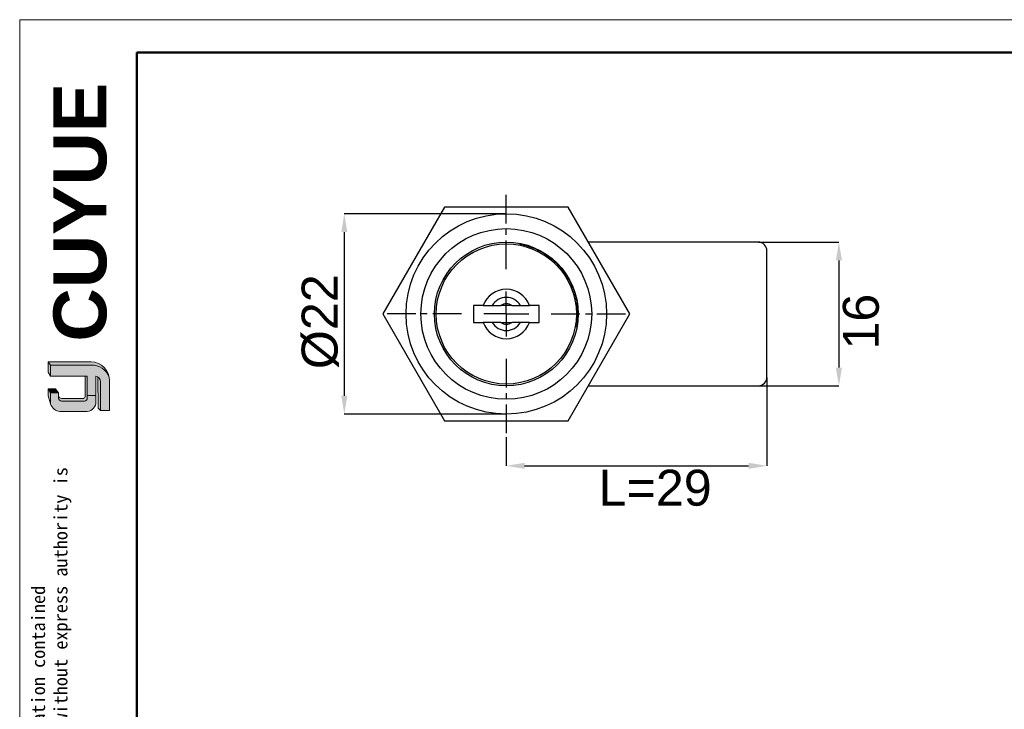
# Model space of a CAD drawing. Header units: millimetres. Extents: x 2779 to 2998, y 1427 to 1580.
# Tile 2 of 3: x 2779 to 2888, y 1503 to 1580. Entities that reach past the tile are written whole.
import ezdxf

# ---------------------------------------------------------------- set-up
doc = ezdxf.new("R2010")
doc.units = ezdxf.units.MM
doc.linetypes.add('CENTERX2', pattern=[20.319999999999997, 12.7, -2.54, 2.54, -2.54])
for name, color, linetype, lineweight in [('0007', 7, 'Continuous', 5), ('实线层', 7, 'Continuous', 25), ('尺寸线层', 3, 'Continuous', 18), ('粗实线层', 7, 'Continuous', 50), ('细实线层', 3, 'Continuous', 18)]:
    doc.layers.add(name, color=color, linetype=linetype, lineweight=lineweight)
for name, color, linetype in [('1轮廓实线层', 7, 'Continuous'), ('2细线层', 3, 'Continuous'), ('3中心线层', 1, 'CENTERX2')]:
    doc.layers.add(name, color=color, linetype=linetype)
doc.styles.add('ARIAL', font='arial.ttf')
doc.styles.add('SLDTEXTSTYLE1', font='txt')
doc.styles.get("Standard").update_dxf_attribs({"font": 'arial.ttf'})
doc.dimstyles.new('SLDDIMSTYLE0', dxfattribs={"dimtxt": 1.75, "dimasz": 2.04, "dimexe": 0, "dimexo": 0.0625, "dimgap": 0.4375, "dimtad": 2, "dimdec": 0, "dimrnd": 1e-09, "dimzin": 4, "dimdsep": 46, "dimtxsty": 'SLDTEXTSTYLE1', "dimsah": 1, "dimcen": 0.09, "dimadec": 0, "dimazin": 1, "dimtfac": 1, "dimtofl": 0, "dimtmove": 0, "dimatfit": 3, "dimfxl": 1, "dimfrac": 2, "dimtolj": 1, "dimtzin": 12, "dimarcsym": 0})

# ---------------------------------------------------------------- blocks, each defined once
blk = doc.blocks.new('*D8')
at = {"layer": '2细线层', "color": 0, "lineweight": -2, "ltscale": 0.5, "transparency": 16777216}
for p, q in [((2832.674321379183, 1558.48497821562), (2814.714065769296, 1558.48497821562)), ((2814.714065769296, 1556.44497821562), (2814.714065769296, 1538.22497821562)), ((2832.674321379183, 1536.18497821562), (2814.714065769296, 1536.18497821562))]:
    blk.add_line(p, q, dxfattribs=at)
at = {"layer": '2细线层', "color": 0, "ltscale": 0.5, "transparency": 16777216}
for points in [[(2814.374065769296, 1556.44497821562), (2815.054065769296, 1556.44497821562), (2814.714065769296, 1558.48497821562)], [(2814.374065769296, 1538.22497821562), (2815.054065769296, 1538.22497821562), (2814.714065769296, 1536.18497821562)]]:
    blk.add_solid(points, dxfattribs=at)
at = {"layer": 'Defpoints', "color": 0, "ltscale": 0.5, "transparency": 16777216}
for p in [(2832.736821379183, 1558.48497821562), (2814.714065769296, 1536.18497821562), (2832.736821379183, 1536.18497821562)]:
    blk.add_point(p, dxfattribs=at)
at = {"layer": '2细线层', "color": 0, "ltscale": 0.5, "transparency": 16777216, "insert": (2809.96825188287, 1546.474932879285), "char_height": 1.75, "attachment_point": 2, "rotation": 90}
blk.add_mtext('\\A1;{\\H2.28571x;%%C22}', dxfattribs=at)
blk = doc.blocks.new('*D9')
at = {"layer": '2细线层', "color": 0, "lineweight": -2, "ltscale": 0.5, "transparency": 16777216}
for p, q in [((2861.736821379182, 1540.272478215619), (2861.736821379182, 1530.434978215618)), ((2832.736821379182, 1533.622478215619), (2832.736821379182, 1530.434978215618)), ((2834.776821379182, 1530.434978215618), (2859.696821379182, 1530.434978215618))]:
    blk.add_line(p, q, dxfattribs=at)
at = {"layer": '2细线层', "color": 0, "ltscale": 0.5, "transparency": 16777216}
for points in [[(2834.776821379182, 1530.774978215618), (2834.776821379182, 1530.094978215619), (2832.736821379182, 1530.434978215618)], [(2859.696821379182, 1530.774978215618), (2859.696821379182, 1530.094978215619), (2861.736821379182, 1530.434978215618)]]:
    blk.add_solid(points, dxfattribs=at)
at = {"layer": 'Defpoints', "color": 0, "ltscale": 0.5, "transparency": 16777216}
for p in [(2861.736821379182, 1540.334978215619), (2832.736821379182, 1533.684978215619), (2861.736821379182, 1530.434978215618)]:
    blk.add_point(p, dxfattribs=at)
at = {"layer": '2细线层', "color": 0, "ltscale": 0.5, "transparency": 16777216, "insert": (2849.292349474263, 1529.997478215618), "char_height": 1.75, "attachment_point": 2}
blk.add_mtext('\\A1;{\\H2.28571x;L=29}', dxfattribs=at)
blk = doc.blocks.new('*D10')
at = {"layer": '2细线层', "color": 0, "lineweight": -2, "ltscale": 0.5, "transparency": 16777216}
for p, q in [((2860.799321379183, 1555.334978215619), (2869.736821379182, 1555.334978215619)), ((2869.736821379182, 1553.294978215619), (2869.736821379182, 1541.374978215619)), ((2860.799321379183, 1539.334978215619), (2869.736821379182, 1539.334978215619))]:
    blk.add_line(p, q, dxfattribs=at)
at = {"layer": '2细线层', "color": 0, "ltscale": 0.5, "transparency": 16777216}
for points in [[(2869.396821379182, 1553.294978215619), (2870.076821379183, 1553.294978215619), (2869.736821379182, 1555.334978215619)], [(2869.396821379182, 1541.374978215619), (2870.076821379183, 1541.374978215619), (2869.736821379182, 1539.334978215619)]]:
    blk.add_solid(points, dxfattribs=at)
at = {"layer": 'Defpoints', "color": 0, "ltscale": 0.5, "transparency": 16777216}
for p in [(2860.736821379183, 1555.334978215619), (2860.736821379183, 1539.334978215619), (2869.736821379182, 1539.334978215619)]:
    blk.add_point(p, dxfattribs=at)
at = {"layer": '2细线层', "color": 0, "ltscale": 0.5, "transparency": 16777216, "insert": (2870.174321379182, 1546.474932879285), "char_height": 1.75, "attachment_point": 2, "rotation": 90}
blk.add_mtext('\\A1;{\\H2.28571x;16}', dxfattribs=at)
blk = doc.blocks.new('SW_CENTERMARKSYMBOL_0')
at = {"layer": '3中心线层', "color": 0, "ltscale": 0.25}
for p, q in [((0, 5.000000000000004), (0, 13.65000000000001)), ((0, 0), (0, 2.500000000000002)), ((-4.999999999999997, 0), (-13.65, 0)), ((0, 0), (-2.500000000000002, 0)), ((0, 0), (0, -2.500000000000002)), ((0, 0), (2.500000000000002, 0)), ((5.000000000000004, 0), (13.65, 0)), ((0, -5.000000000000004), (0, -13.65000000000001))]:
    blk.add_line(p, q, dxfattribs=at)

msp = doc.modelspace()

# ---------------------------------------------------------------- hatches: boundary and pattern name
at = {"layer": '实线层'}
h = msp.add_hatch(color=251, dxfattribs=at)
edge = h.paths.add_edge_path(flags=0)
edge.add_line((2781.789781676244, 1542.011566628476), (2782.04509874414, 1541.650628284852))
edge.add_line((2782.04509874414, 1541.650628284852), (2786.546009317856, 1541.650628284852))
edge.add_arc((2786.625462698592, 1539.613544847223), 2.038632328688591, 18.258457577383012, 92.23360366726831, ccw=False)
edge.add_arc((2786.491017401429, 1539.914476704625), 2.097810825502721, 9.265836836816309, 88.49787900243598)
edge.add_line((2786.5460093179, 1542.011566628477), (2781.789781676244, 1542.011566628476))
h = msp.add_hatch(color=254, dxfattribs=at)
h.paths.add_polyline_path([(2781.789781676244, 1538.232179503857), (2782.04509874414, 1537.315308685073), (2782.04509874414, 1538.575950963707), (2781.789781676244, 1539.009515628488)], flags=0)
h.paths.add_polyline_path([(2782.04509874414, 1540.422487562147), (2782.04509874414, 1541.650628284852), (2781.789781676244, 1542.011566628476), (2781.789781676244, 1540.875204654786)], flags=0)
h = msp.add_hatch(color=251, dxfattribs=at)
edge = h.paths.add_edge_path(flags=0)
edge.add_line((2785.641568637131, 1537.933146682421), (2783.293778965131, 1537.933146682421))
edge.add_arc((2783.292941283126, 1538.334339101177), 0.4011932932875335, 193.8962338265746, 270.1196323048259, ccw=False)
edge.add_line((2782.903490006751, 1538.237986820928), (2782.903490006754, 1537.94866326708))
edge.add_arc((2783.29294128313, 1538.045015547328), 0.4011932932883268, 193.8962338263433, 270.1196323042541)
edge.add_line((2783.293778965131, 1537.643823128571), (2785.816118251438, 1537.643823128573))
edge.add_arc((2785.827965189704, 1537.933713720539), 0.2901325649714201, 267.659799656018, 364.9883187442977)
edge.add_line((2786.11699886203, 1537.958941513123), (2786.11699886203, 1540.422487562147))
edge.add_line((2786.116998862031, 1540.422487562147), (2785.872762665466, 1540.422487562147))
edge.add_line((2785.872762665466, 1540.422487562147), (2785.872762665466, 1538.1183113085))
edge.add_arc((2785.648745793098, 1538.161100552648), 0.2280668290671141, 268.1966309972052, 349.18624476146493, ccw=False)
h = msp.add_hatch(color=251, dxfattribs=at)
edge = h.paths.add_edge_path(flags=0)
edge.add_line((2787.319818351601, 1536.86438680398), (2787.604016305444, 1536.606150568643))
edge.add_line((2787.604016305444, 1536.606150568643), (2787.604016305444, 1539.809933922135))
edge.add_arc((2786.842680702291, 1539.692556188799), 0.7703307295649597, 8.764480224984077, 53.88699480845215)
edge.add_line((2787.296698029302, 1540.314872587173), (2787.319818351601, 1536.86438680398))
msp.add_hatch(color=251, dxfattribs=at).paths.add_polyline_path([(2782.903490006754, 1538.575950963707), (2782.574056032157, 1539.009515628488), (2781.789781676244, 1539.009515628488), (2782.04509874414, 1538.575950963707)], flags=0)
h = msp.add_hatch(color=30, dxfattribs=at)
edge = h.paths.add_edge_path(flags=0)
edge.add_arc((2783.292941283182, 1538.045015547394), 0.4011932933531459, 193.8962338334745, 270.11963231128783, ccw=False)
edge.add_line((2782.903490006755, 1537.948663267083), (2782.903490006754, 1538.575950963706))
edge.add_line((2782.903490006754, 1538.575950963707), (2782.04509874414, 1538.575950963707))
edge.add_line((2782.04509874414, 1538.575950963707), (2782.04509874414, 1537.315308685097))
edge.add_arc((2783.229028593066, 1537.710311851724), 1.248085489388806, 198.4506221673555, 263.4013944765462)
edge.add_line((2783.085607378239, 1536.470494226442), (2786.116998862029, 1536.470494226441))
edge.add_arc((2786.01750760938, 1537.538444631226), 1.072574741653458, 275.3223660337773, 362.7233690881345)
edge.add_line((2787.088870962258, 1537.589406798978), (2787.088870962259, 1538.261491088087))
edge.add_line((2787.088870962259, 1538.261491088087), (2786.116998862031, 1538.261491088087))
edge.add_line((2786.116998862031, 1538.261491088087), (2786.116998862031, 1537.958941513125))
edge.add_arc((2785.827965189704, 1537.93371372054), 0.2901325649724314, -92.34020034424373, 4.988318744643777, ccw=False)
edge.add_line((2785.816118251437, 1537.643823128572), (2783.293778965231, 1537.643823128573))
at = {"layer": '尺寸线层'}
h = msp.add_hatch(color=179, dxfattribs=at)
edge = h.paths.add_edge_path(flags=0)
edge.add_line((2786.546009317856, 1541.650628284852), (2782.04509874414, 1541.650628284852))
edge.add_line((2782.04509874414, 1541.650628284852), (2782.04509874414, 1540.422487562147))
edge.add_line((2782.04509874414, 1540.422487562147), (2786.11699886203, 1540.422487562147))
edge.add_line((2786.116998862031, 1540.422487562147), (2786.116998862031, 1538.261491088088))
edge.add_line((2786.116998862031, 1538.261491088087), (2787.088870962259, 1538.261491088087))
edge.add_line((2787.088870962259, 1538.261491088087), (2787.088870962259, 1540.422487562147))
edge.add_arc((2786.842680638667, 1539.692556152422), 0.7703307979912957, 8.764482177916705, 71.36184450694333, ccw=False)
edge.add_line((2787.604016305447, 1539.809933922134), (2787.604016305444, 1536.606150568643))
edge.add_line((2787.604016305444, 1536.606150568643), (2788.588526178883, 1536.606150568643))
edge.add_line((2788.588526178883, 1536.606150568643), (2788.588526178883, 1539.878878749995))
edge.add_arc((2786.491017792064, 1539.914476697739), 2.09781044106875, 359.0276957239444, 369.2658387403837)
edge.add_arc((2786.625462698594, 1539.613544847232), 2.038632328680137, 18.25845757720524, 92.23360366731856)

# ---------------------------------------------------------------- linework, layer by layer
at = {"layer": '0007'}
for p, q in [((2781.789781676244, 1542.011566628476), (2786.546009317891, 1542.011566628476)), ((2781.789781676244, 1540.875204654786), (2781.789781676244, 1542.011566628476)), ((2782.04509874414, 1541.650628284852), (2781.789781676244, 1542.011566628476)), ((2782.04509874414, 1541.650628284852), (2786.546009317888, 1541.650628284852)), ((2782.04509874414, 1540.422487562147), (2782.04509874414, 1541.650628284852)), ((2782.04509874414, 1540.422487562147), (2781.789781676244, 1540.875204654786)), ((2786.116998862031, 1540.422487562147), (2782.04509874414, 1540.422487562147)), ((2785.872762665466, 1538.118311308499), (2785.872762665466, 1540.422487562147)), ((2786.116998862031, 1537.95894151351), (2786.116998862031, 1540.422487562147)), ((2787.088870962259, 1537.589406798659), (2787.088870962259, 1540.422487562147)), ((2787.319818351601, 1536.86438680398), (2787.296698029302, 1540.314872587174)), ((2781.789781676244, 1538.232179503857), (2781.789781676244, 1539.009515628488)), ((2782.574056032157, 1539.009515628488), (2781.789781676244, 1539.009515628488)), ((2782.04509874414, 1538.575950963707), (2781.789781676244, 1539.009515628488)), ((2782.903490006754, 1538.575950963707), (2782.574056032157, 1539.009515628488)), ((2787.604016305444, 1536.606150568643), (2787.604016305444, 1539.809933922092)), ((2788.588526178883, 1536.606150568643), (2788.588526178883, 1539.878878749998)), ((2782.04509874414, 1537.315308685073), (2781.789781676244, 1538.232179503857)), ((2782.04509874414, 1537.315308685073), (2782.04509874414, 1538.575950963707)), ((2782.903490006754, 1538.575950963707), (2782.04509874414, 1538.575950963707)), ((2782.903490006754, 1537.948663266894), (2782.903490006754, 1538.575950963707)), ((2785.641568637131, 1537.933146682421), (2783.293778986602, 1537.933146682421)), ((2786.116998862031, 1538.261491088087), (2787.088870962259, 1538.261491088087)), ((2785.816118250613, 1537.643823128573), (2783.293778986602, 1537.643823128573)), ((2787.604016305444, 1536.606150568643), (2787.319818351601, 1536.86438680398)), ((2786.116998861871, 1536.470494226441), (2783.085607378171, 1536.470494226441)), ((2788.588526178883, 1536.606150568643), (2787.604016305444, 1536.606150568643))]:
    msp.add_line(p, q, dxfattribs=at)
for centre, radius, start, end in [((2786.491017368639, 1539.914476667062), 2.097810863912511, 359.0276967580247, 88.4978781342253), ((2786.62546289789, 1539.613545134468), 2.038632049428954, 18.24249939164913, 92.23360957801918), ((2786.842680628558, 1539.692556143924), 0.7703308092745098, 8.764482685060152, 71.36184399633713), ((2783.292941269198, 1538.334339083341), 0.4011932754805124, 193.8962318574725, 270.1196373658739), ((2783.292941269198, 1538.045015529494), 0.4011932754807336, 193.8962318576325, 270.1196373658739), ((2785.64874579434, 1538.161100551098), 0.2280668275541, 268.1966306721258, 349.186245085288), ((2785.827965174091, 1537.933713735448), 0.2901325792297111, 267.6598026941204, 4.9883156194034), ((2783.229028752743, 1537.710312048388), 1.248085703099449, 198.4506284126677, 263.4013882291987), ((2786.017507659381, 1537.538444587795), 1.072574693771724, 275.3223635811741, 2.723371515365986)]:
    msp.add_arc(centre, radius, start, end, dxfattribs=at)
at = {"layer": '1轮廓实线层', "linetype": 'Continuous', "lineweight": 25, "ltscale": 0.5}
for p, q in [((2825.866353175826, 1559.234978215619), (2818.995884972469, 1547.334978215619)), ((2839.607289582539, 1559.234978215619), (2825.866353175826, 1559.234978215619)), ((2846.477757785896, 1547.334978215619), (2839.607289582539, 1559.234978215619)), ((2860.736821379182, 1555.334978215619), (2841.858955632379, 1555.334978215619)), ((2861.736821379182, 1540.334978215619), (2861.736821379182, 1554.334978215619)), ((2829.086821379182, 1548.284978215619), (2829.086821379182, 1546.384978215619)), ((2830.15612379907, 1548.284978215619), (2829.086821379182, 1548.284978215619)), ((2830.15612379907, 1548.284978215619), (2831.15765849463, 1548.284978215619)), ((2833.35932505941, 1548.284978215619), (2832.114317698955, 1548.284978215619)), ((2834.315984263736, 1548.284978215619), (2835.317518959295, 1548.284978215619)), ((2836.386821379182, 1548.284978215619), (2835.317518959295, 1548.284978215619)), ((2836.386821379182, 1546.384978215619), (2836.386821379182, 1548.284978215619)), ((2818.995884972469, 1547.334978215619), (2825.866353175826, 1535.434978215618)), ((2839.607289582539, 1535.434978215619), (2846.477757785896, 1547.334978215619)), ((2829.086821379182, 1546.384978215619), (2830.15612379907, 1546.384978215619)), ((2831.15765849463, 1546.384978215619), (2830.15612379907, 1546.384978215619)), ((2832.114317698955, 1546.384978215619), (2833.35932505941, 1546.384978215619)), ((2835.317518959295, 1546.384978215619), (2834.315984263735, 1546.384978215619)), ((2835.317518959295, 1546.384978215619), (2836.386821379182, 1546.384978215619)), ((2841.858955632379, 1539.334978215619), (2860.736821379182, 1539.334978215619)), ((2825.866353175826, 1535.434978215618), (2839.607289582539, 1535.434978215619))]:
    msp.add_line(p, q, dxfattribs=at)
at = {"layer": '1轮廓实线层', "linetype": 'Continuous', "lineweight": 25, "ltscale": 0.25}
for radius in [11.15000000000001, 9.5, 8, 7.800000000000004]:
    msp.add_circle((2832.736821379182, 1547.334978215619), radius, dxfattribs=at)
for centre, radius, start, end in [((2860.736821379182, 1554.334978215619), 1, 0, 90), ((2832.736821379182, 1547.334978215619), 2.749999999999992, 20.2095453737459, 159.7904546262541), ((2832.736821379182, 1547.334978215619), 1.842893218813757, 31.03046594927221, 148.9695340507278), ((2832.736821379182, 1547.334978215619), 1.135786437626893, 56.76449605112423, 123.2355039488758), ((2832.736821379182, 1547.334978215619), 2.749999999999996, 200.2095453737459, 339.790454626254), ((2832.736821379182, 1547.334978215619), 1.842893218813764, 211.0304659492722, 328.9695340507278), ((2832.736821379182, 1547.334978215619), 1.135786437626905, 236.7644960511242, 303.2355039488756), ((2860.736821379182, 1540.334978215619), 1, 270, 0)]:
    msp.add_arc(centre, radius, start, end, dxfattribs=at)
at = {"layer": '1轮廓实线层', "linetype": 'Continuous', "lineweight": 25, "ltscale": 0.5}
for points, knots in [([(2834.213834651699, 1555.134457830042), (2834.458553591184, 1555.081115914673), (2834.993746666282, 1554.96445872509), (2835.791818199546, 1554.677810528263), (2836.596841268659, 1554.289903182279), (2837.353562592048, 1553.813432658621), (2838.050640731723, 1553.253601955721), (2838.681227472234, 1552.619907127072), (2839.237754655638, 1551.920133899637), (2839.710175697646, 1551.161041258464), (2840.095501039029, 1550.354357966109), (2840.388914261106, 1549.509833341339), (2840.583850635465, 1548.637079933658), (2840.678907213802, 1547.748621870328), (2840.68206538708, 1546.815403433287), (2840.586795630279, 1546.18963379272), (2840.536300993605, 1545.857964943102)], [0, 0, 0, 0, 0.06025048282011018, 0.1317660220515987, 0.2035096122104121, 0.2750251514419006, 0.3465406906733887, 0.4182842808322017, 0.4897998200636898, 0.5613153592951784, 0.6330589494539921, 0.7045744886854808, 0.7760900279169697, 0.8478336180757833, 0.9193491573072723, 1, 1, 1, 1]), ([(2831.15765849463, 1548.284978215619), (2831.231830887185, 1548.284978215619), (2831.426928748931, 1548.284978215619), (2831.766243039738, 1548.284978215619), (2832.014519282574, 1548.284978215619), (2832.114317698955, 1548.284978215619)], [0, 0, 0, 0, 0.2683738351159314, 0.7059117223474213, 0.9999999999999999, 0.9999999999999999, 0.9999999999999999, 0.9999999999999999]), ([(2833.35932505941, 1548.284978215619), (2833.456098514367, 1548.284978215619), (2833.651903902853, 1548.284978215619), (2833.956060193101, 1548.284978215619), (2834.179585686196, 1548.284978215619), (2834.292133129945, 1548.284978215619), (2834.315984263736, 1548.284978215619)], [0, 0, 0, 0, 0.2839757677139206, 0.5745789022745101, 0.9098444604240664, 1, 1, 1, 1]), ([(2832.114317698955, 1546.384978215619), (2832.017544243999, 1546.384978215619), (2831.821738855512, 1546.384978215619), (2831.517582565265, 1546.384978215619), (2831.294057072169, 1546.384978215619), (2831.18150962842, 1546.384978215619), (2831.15765849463, 1546.384978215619)], [0, 0, 0, 0, 0.2839757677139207, 0.5745789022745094, 0.9098444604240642, 1, 1, 1, 1]), ([(2834.315984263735, 1546.384978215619), (2834.24181187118, 1546.384978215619), (2834.046714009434, 1546.384978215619), (2833.707399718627, 1546.384978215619), (2833.459123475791, 1546.384978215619), (2833.35932505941, 1546.384978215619)], [0, 0, 0, 0, 0.2683738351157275, 0.7059117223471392, 0.9999999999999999, 0.9999999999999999, 0.9999999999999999, 0.9999999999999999])]:
    msp.add_open_spline(points, degree=3, knots=knots, dxfattribs=at)
at = {"layer": '粗实线层'}
msp.add_lwpolyline([(2791.635950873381, 1576.433188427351), (2992.062172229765, 1576.433188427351), (2992.062172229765, 1429.286492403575), (2791.635950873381, 1429.286492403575)], close=True, dxfattribs=at)
at = {"layer": '细实线层'}
msp.add_lwpolyline([(2778.604947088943, 1580.08827789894), (2995.717261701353, 1580.08827789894), (2995.717261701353, 1426.574520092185), (2778.604947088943, 1426.574520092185)], close=True, dxfattribs=at)

# ---------------------------------------------------------------- block references
at = {"layer": '3中心线层', "ltscale": 0.5}
msp.add_blockref('SW_CENTERMARKSYMBOL_0', (2832.736821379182, 1547.334978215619), dxfattribs=at)

# ---------------------------------------------------------------- texts
at = {"layer": '粗实线层', "color": 49, "insert": (2782.360627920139, 1544.26057700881), "char_height": 5.888, "width": 24.88298650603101, "attachment_point": 1, "rotation": 90, "style": 'ARIAL'}
msp.add_mtext('{\\farial|b1|i0|c0|p34;CUYUE}', dxfattribs=at)
at = {"layer": '粗实线层', "color": 3, "insert": (2779.931112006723, 1444.960816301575), "char_height": 1.493174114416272, "width": 87.72402229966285, "attachment_point": 1, "rotation": 90}
msp.add_mtext('{\\fSimHei|b0|i0|c134|p49;We reserve all rights in this document and in the information contained therein,reproduction,use or disclosure to third parties without express authority is strictly forbidden. copyright 2023CUYUE}', dxfattribs=at)

# ---------------------------------------------------------------- dimensions: what is measured, and where the dimension line sits
at = {"layer": '2细线层', "ltscale": 0.5}
for base, p1, p2, text, picture, middle in [((2814.714065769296, 1536.18497821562), (2832.736821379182, 1558.484978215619), (2832.736821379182, 1536.184978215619), '{\\H2.28571x;%%C<>}', '*D8', (2814.714065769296, 1546.474932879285)), ((2869.736821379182, 1539.334978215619), (2860.736821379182, 1555.334978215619), (2860.736821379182, 1539.334978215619), '{\\H2.28571x;<>}', '*D10', (2869.736821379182, 1546.474932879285))]:
    dim = msp.add_linear_dim(base=base, p1=p1, p2=p2, angle=90, text=text, dimstyle='SLDDIMSTYLE0', override={"dimtxsty": 'Standard'}, dxfattribs=at)
    dim.commit()
    dim.dimension.update_dxf_attribs({"geometry": picture, "text_midpoint": middle, "dimtype": 160})
dim = msp.add_linear_dim(base=(2861.736821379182, 1530.434978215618), p1=(2832.736821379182, 1533.684978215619), p2=(2861.736821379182, 1540.334978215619), text='{\\H2.28571x;L=<>}', dimstyle='SLDDIMSTYLE0', override={"dimtxsty": 'Standard'}, dxfattribs=at)
dim.commit()
dim.dimension.update_dxf_attribs({"geometry": '*D9', "text_midpoint": (2849.292349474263, 1530.434978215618), "dimtype": 160})

doc.saveas('drawing.dxf')
